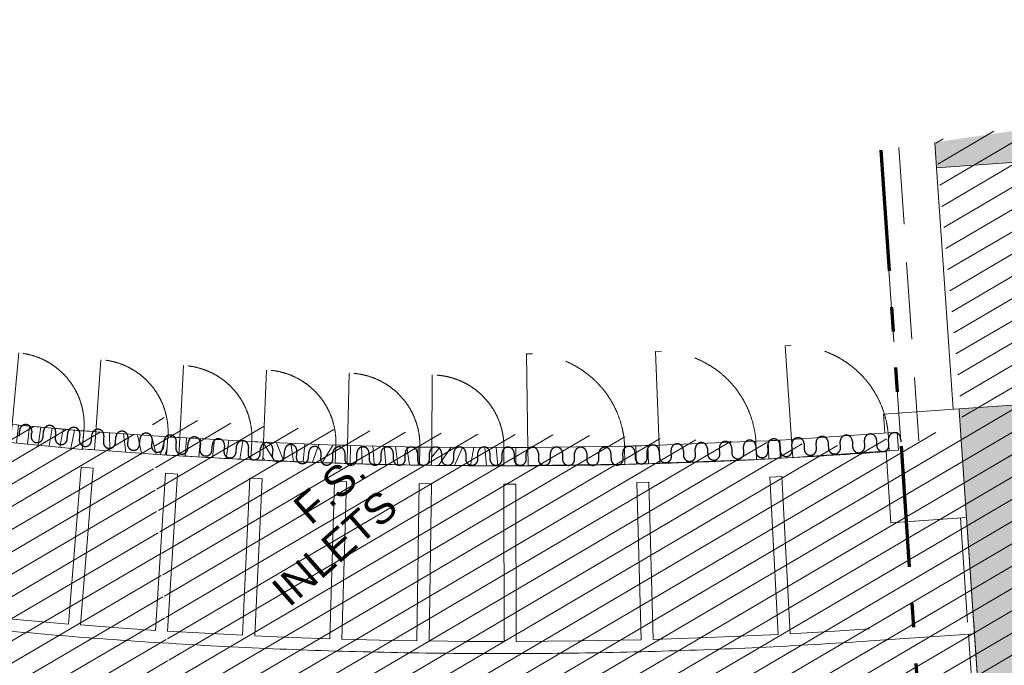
# Model space of a CAD drawing. Header units: millimetres. Extents: x 834119330 to 835277377, y 817781205 to 818243057.
# Tile 44 of 60: x 834367965 to 834376107, y 818037546 to 818042880. Entities that reach past the tile are written whole.
import ezdxf
from ezdxf.xclip import XClip

# ---------------------------------------------------------------- set-up
doc = ezdxf.new("R2010")
doc.units = ezdxf.units.MM
doc.header["$LTSCALE"] = 100
doc.header["$XCLIPFRAME"] = 0
for name, pattern in [('Double dash', [24.5, 10, -3, 2, -3, 2, -4.5]), ('Hidden', [9.525000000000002, 6.350000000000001, -3.175000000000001]), ('Long Dash', [13.5, 9, -4.5]), ('PHANTOM', [63.50000000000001, 31.75, -6.350000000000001, 6.350000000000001, -6.350000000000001, 6.350000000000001, -6.350000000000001])]:
    doc.linetypes.add(name, pattern=pattern)
doc.layers.get('0').update_dxf_attribs({"lineweight": 0})
doc.layers.get('Defpoints').update_dxf_attribs({"lineweight": 0})
for name, color, linetype, lineweight in [('A-DETL', 90, 'Continuous', 5), ('A-DOOR', 6, 'Continuous', 13), ('A-DOOR-HDLN', 31, 'Long Dash', 5), ('A-FLOR', 192, 'Continuous', 18), ('A-GLAZ-CURT', 52, 'Continuous', 5), ('A-WALL', 7, 'Continuous', 13), ('ATR01', 7, 'Continuous', 0), ('C-PROP-LINE', 91, 'Double dash', 70), ('DLN040__', 3, 'Continuous', 0), ('DLN210__', 7, 'Continuous', 0), ('DLN240__', 1, 'Continuous', 0), ('DLN914__', 5, 'PHANTOM', 0), ('I-WALL', 7, 'Continuous', 9), ('Rev_D', 20, 'Continuous', 0), ('S-COLS', 52, 'Continuous', 9), ('XREF', 1, 'Continuous', 0)]:
    doc.layers.add(name, color=color, linetype=linetype, lineweight=lineweight)
doc.styles.get("Standard").update_dxf_attribs({"font": 'swiss.ttf'})
doc.styles.add('StyleSwis721 Lt BT1', font='swissl.ttf')
doc.dimstyles.new('INTDIM', dxfattribs={"dimtxt": 200, "dimasz": 125, "dimexe": 100, "dimexo": 150, "dimgap": 80, "dimtad": 1, "dimdec": 0, "dimzin": 11, "dimdsep": 46, "dimtxsty": 'StyleSwis721 Lt BT1', "dimblk1": '_Open3011', "dimblk2": '_Open3011', "dimsah": 1, "dimcen": -125, "dimclrd": 256, "dimclre": 256, "dimclrt": 2, "dimaunit": 1, "dimadec": 5, "dimazin": 0, "dimtfac": 1, "dimtdec": 0, "dimtofl": 0, "dimtmove": 2, "dimatfit": 3, "dimldrblk": '_Open3011', "dimfxl": 1, "dimtolj": 1, "dimtzin": 0, "dimlwd": -1, "dimlwe": -1, "dimarcsym": 0})
pattern_1 = [(210.4004282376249, (863011267.4952736, 1206484926.747719), (80.33388344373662, -136.9234445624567), [])]
pattern_2 = [(270, (609.6, 0), (100, 6.123233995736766e-15), [])]

# ---------------------------------------------------------------- blocks, each defined once
blk = doc.blocks.new('A$C7BBB7913')
at = {"layer": 'DLN914__', "color": 3}
blk.add_arc((261.9040695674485, 50.42598713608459), 44.165, 222.6242555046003, 277.5709806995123, dxfattribs=at)
blk = doc.blocks.new('Part Plan')
at = {"layer": 'A-WALL', "linetype": 'Continuous'}
h = blk.add_hatch(dxfattribs=at)
h.set_pattern_fill('DGN_EARTH1', color=1, scale=59.99999999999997, angle=3.649803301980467, style=0, pattern_type=2)
h.set_pattern_definition([(44.99999930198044, (-23285.70976543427, 70990.81938838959), (6.5642475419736e-06, 538.8153672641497), [380.9999999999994, -380.9999999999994]), (44.99999930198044, (-23386.73760604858, 71091.84726452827), (6.5642475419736e-06, 538.8153672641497), [380.9999999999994, -380.9999999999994]), (44.99999930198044, (-23487.76550674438, 71192.87513720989), (6.5642475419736e-06, 538.8153672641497), [380.9999999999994, -380.9999999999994]), (134.9999993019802, (-23487.76551914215, 71260.22710120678), (-538.8153672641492, 6.5642475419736e-06), [380.9999999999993, -380.9999999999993]), (134.9999993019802, (-23386.73764371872, 71361.25494194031), (-538.8153672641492, 6.5642475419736e-06), [380.9999999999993, -380.9999999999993]), (134.9999993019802, (-23285.70971107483, 71462.28284704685), (-538.8153672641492, 6.5642475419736e-06), [380.9999999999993, -380.9999999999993])])
edge = h.paths.add_edge_path()
edge.add_line((54591.92213630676, -9043.730302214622), (48208.58610613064, -9043.730215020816))
edge.add_arc((97337.67955875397, -5267.625809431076), 49273.99707748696, 184.3951615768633, 225.0653212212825)
edge.add_line((62535.44703054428, -40149.30293416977), (54050.45523266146, -51266.71276383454))
edge.add_line((54050.45523262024, -51266.71276378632), (36682.08731784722, -51266.71249719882))
edge.add_line((36682.08731794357, -51266.71249723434), (36682.08727221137, -54266.71249755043))
edge.add_line((36682.08727216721, -54266.71249759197), (55534.72859285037, -54266.71278754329))
edge.add_line((55534.72859287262, -54266.71278750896), (68546.6143509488, -37217.96718007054))
edge.add_arc((98252.54949760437, -4961.629055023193), 43851.04254372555, 185.3414077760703, 227.3569969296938, ccw=False)
blk = doc.blocks.new('North Perimeter1 - North Perimeter-27607912-0291')
at = {"layer": 'A-WALL'}
for p, q in [((-6732.002521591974, 120969.6026571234), (-6754.089557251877, 120821.237589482)), ((-6754.089557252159, 120821.2375894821), (-6756.596200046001, 120821.6138031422)), ((-3187.981030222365, 120437.1656458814), (-3177.969984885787, 120586.8313046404)), ((-2187.086731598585, 120533.2098941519), (-2193.285094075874, 120383.337912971)), ((-2093.370507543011, 120379.2056741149), (-2087.172145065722, 120529.0776552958)), ((-1093.336110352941, 120500.6620684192), (-1097.626755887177, 120350.7133724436)), ((-1001.450500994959, 120349.1818603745), (-1001.450500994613, 120499.198360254)), ((-1001.450500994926, 120499.198360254), (-997.6396031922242, 120499.1419047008))]:
    blk.add_line(p, q, dxfattribs=at)
for radius, start, end in [(42911.93042555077, 260.6712255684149, 261.4658318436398), (42911.9304255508, 261.4658318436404, 261.5977283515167), (43061.93042555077, 261.4660643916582, 261.599118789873), (42911.93042555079, 262.3955789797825, 262.525854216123), (43061.9304255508, 261.5991187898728, 262.3941901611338), (42911.93042555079, 263.3237048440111, 263.4539800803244), (43061.93042555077, 262.3941901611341, 262.527244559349), (43061.93042555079, 262.5272445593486, 263.3223159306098), (42911.93042555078, 264.2518307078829, 264.3821059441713), (43061.93042555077, 263.3223159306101, 263.4553703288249), (43061.93042555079, 263.4553703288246, 264.2504417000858), (42911.93042555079, 265.1799565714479, 265.3102318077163), (42911.93042555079, 266.1080824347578, 266.2399801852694), (43061.93042555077, 264.2504417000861, 264.3834960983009), (43061.93042555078, 264.3834960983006, 265.1785674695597), (43061.93042555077, 265.1785674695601, 265.3116218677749), (42911.93042555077, 267.440670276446, 267.5649674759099), (42911.93042555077, 267.5649674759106, 267.6984869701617), (42911.93042555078, 269.026023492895, 269.1487242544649), (43061.93042555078, 265.3116218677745, 266.1066932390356), (43061.93042555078, 266.106693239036, 266.2397476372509), (43061.93042555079, 266.2397476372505, 267.565200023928), (43061.93042555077, 267.5652000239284, 267.6982544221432), (43061.93042555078, 267.6982544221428, 269.02370680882), (43061.93042555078, 269.0237068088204, 269.1516897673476), (43061.93042555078, 269.1516897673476, 270.3161661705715)]:
    blk.add_arc((-363.9071790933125, 163406.3925281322), radius, start, end, dxfattribs=at)
blk = doc.blocks.new('APF_03 _FS-DS_ - APF_03-31907060-0291')
at = {"layer": 'A-DOOR-HDLN', "linetype": 'Continuous'}
h = blk.add_hatch(dxfattribs=at)
h.set_pattern_fill('FP_9', color=256, style=0, pattern_type=2)
h.set_pattern_definition(pattern_2)
h.paths.add_polyline_path([(297.4999999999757, 1.559328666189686e-10), (297.4999999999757, 150.0000000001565), (-297.5000000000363, 150.0000000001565), (-297.5000000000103, 1.559328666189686e-10), (278.1067112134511, 1.559328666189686e-10)], flags=0)
at = {"layer": 'A-DOOR'}
for p, q in [((-297.4999999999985, 149.9999999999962), (297.4999999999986, 149.9999999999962)), ((-297.4999999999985, 0), (-297.4999999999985, 149.9999999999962)), ((297.4999999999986, 149.9999999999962), (297.4999999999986, 0)), ((297.4999999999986, 0), (-297.4999999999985, 0))]:
    blk.add_line(p, q, dxfattribs=at)
at = {"layer": 'A-DOOR-HDLN'}
blk.add_line((-297.4999999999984, 150.0010077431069), (-297.4999999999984, 744.199636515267), dxfattribs=at)
blk.add_arc((-296.6999999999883, 150.0001750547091), 594.2000000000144, 359.9999831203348, 90.0771400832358, dxfattribs=at)
blk = doc.blocks.new('APF_03 _FS-DS_ - APF_03-V56-0291')
at = {"layer": 'A-DOOR-HDLN', "linetype": 'Continuous'}
h = blk.add_hatch(dxfattribs=at)
h.set_pattern_fill('FP_9', color=256, style=0, pattern_type=2)
h.set_pattern_definition(pattern_2)
h.paths.add_polyline_path([(298.7744792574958, 1.386069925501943e-10), (298.7744792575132, 150.0000000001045), (-298.7744792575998, 150.0000000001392), (-298.7744792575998, 1.386069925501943e-10), (207.5204890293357, 1.386069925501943e-10)], flags=0)
at = {"layer": 'A-DOOR'}
for p, q in [((-298.7744792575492, 149.9999999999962), (298.7744792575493, 149.9999999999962)), ((-298.7744792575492, 0), (-298.7744792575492, 149.9999999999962)), ((298.7744792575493, 149.9999999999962), (298.7744792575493, 0)), ((298.7744792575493, 0), (-298.7744792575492, 0))]:
    blk.add_line(p, q, dxfattribs=at)
at = {"layer": 'A-DOOR-HDLN'}
blk.add_line((-298.7744792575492, 150.0043138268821), (-298.7744792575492, 746.7485973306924), dxfattribs=at)
blk.add_arc((-297.974479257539, 150.0001750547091), 596.7489585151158, 0.0004005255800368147, 90.07681058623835, dxfattribs=at)
blk = doc.blocks.new('APF_03 _FS-DS_ - APF_03-V59-0291')
at = {"layer": 'A-DOOR-HDLN', "linetype": 'Continuous'}
h = blk.add_hatch(dxfattribs=at)
h.set_pattern_fill('FP_9', color=256, style=0, pattern_type=2)
h.set_pattern_definition(pattern_2)
h.paths.add_polyline_path([(298.7744792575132, 1.039552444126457e-10), (298.7744792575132, 150.0000000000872), (-298.7744792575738, 150.0000000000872), (-298.7744792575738, 6.930349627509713e-11), (281.196765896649, 8.662937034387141e-11)], flags=0)
at = {"layer": 'A-DOOR'}
for p, q in [((-298.7744792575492, 149.9999999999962), (298.7744792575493, 149.9999999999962)), ((-298.7744792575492, 0), (-298.7744792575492, 149.9999999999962)), ((298.7744792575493, 149.9999999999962), (298.7744792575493, 0)), ((298.7744792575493, 0), (-298.7744792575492, 0))]:
    blk.add_line(p, q, dxfattribs=at)
at = {"layer": 'A-DOOR-HDLN'}
blk.add_line((-298.7744792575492, 149.999999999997), (-298.7744792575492, 746.7485973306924), dxfattribs=at)
blk.add_arc((-297.974479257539, 150.0001750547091), 596.7489585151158, 0.0004005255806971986, 90.07681058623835, dxfattribs=at)
blk = doc.blocks.new('ARC_North Perimeter Wall_Corrugated Panel - Type A-35478801-0291')
at = {"layer": 'A-GLAZ-CURT', "lineweight": 9}
for p, q in [((50.57565444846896, 149.9999999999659), (-50.57565444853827, 149.9999999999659)), ((-50.57565444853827, 149.9999999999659), (-50.57565444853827, 0)), ((-50.57565444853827, 0), (50.57565444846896, 0))]:
    blk.add_line(p, q, dxfattribs=at)
blk = doc.blocks.new('ARC_North Perimeter Wall_Corrugated Panel - Type A-35478800-0291')
at = {"layer": 'A-GLAZ-CURT', "lineweight": 9}
for p, q in [((47.49999999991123, 149.9999999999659), (-47.49999999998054, 150.0000000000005)), ((-47.49999999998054, 150.0000000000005), (-47.50000000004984, 0)), ((-47.50000000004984, 0), (47.49999999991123, -3.465174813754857e-11))]:
    blk.add_line(p, q, dxfattribs=at)
blk = doc.blocks.new('ARC_North Perimeter Wall_Corrugated Panel - Type A-35478797-0291')
at = {"layer": 'A-GLAZ-CURT', "lineweight": 9}
for p, q in [((49.14163394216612, 150.0000000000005), (-49.14163394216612, 150.0000000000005)), ((-49.14163394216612, 150.0000000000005), (-49.14163394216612, 0)), ((-49.14163394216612, 0), (49.14163394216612, 0))]:
    blk.add_line(p, q, dxfattribs=at)
blk = doc.blocks.new('APF_04 _DV_ - APF_04-35478798-0291')
at = {"layer": 'A-DOOR'}
for p, q in [((-399.9999999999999, 149.9999999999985), (-350.0000000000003, 149.9999999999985)), ((-399.9999999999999, -1.353583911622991e-13), (-350, -1.353583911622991e-13))]:
    blk.add_line(p, q, dxfattribs=at)
at = {"layer": 'A-DOOR', "lineweight": 9}
for p, q in [((400.0000000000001, 150), (-400.0000000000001, 150)), ((-400.0000000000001, 150), (-400.0000000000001, 0)), ((400.0000000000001, 0), (400.0000000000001, 150)), ((-400.0000000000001, 0), (400.0000000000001, 0))]:
    blk.add_line(p, q, dxfattribs=at)
at = {"layer": 'A-DOOR-HDLN'}
for p, q in [((-399.9999999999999, 923.5610027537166), (-350.0000000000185, 923.5610027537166)), ((-399.9999999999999, 149.9999999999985), (-399.9999999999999, 923.5610027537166))]:
    blk.add_line(p, q, dxfattribs=at)
blk.add_arc((-399.0379196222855, 125.6578638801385), 799.4086167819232, 1.744936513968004, 86.48311156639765, dxfattribs=at)
blk = doc.blocks.new('ARC_North Perimeter Wall_Corrugated Panel - Type A-V60-0291')
at = {"layer": 'A-GLAZ-CURT', "lineweight": 9}
for p, q in [((50.57565444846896, 149.9999999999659), (-50.57565444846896, 149.9999999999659)), ((50.57565444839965, -3.465174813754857e-11), (50.57565444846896, 149.9999999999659)), ((-50.57565444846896, -3.465174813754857e-11), (50.57565444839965, -3.465174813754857e-11))]:
    blk.add_line(p, q, dxfattribs=at)
blk = doc.blocks.new('ARC_North Perimeter Wall_Corrugated Panel - Type A-35478799-0291')
at = {"layer": 'A-GLAZ-CURT', "lineweight": 9}
for p, q in [((37.50000000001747, 150.0000000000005), (-37.50000000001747, 150.0000000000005)), ((37.50000000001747, 0), (37.50000000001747, 150.0000000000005)), ((-37.50000000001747, 0), (37.50000000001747, 0))]:
    blk.add_line(p, q, dxfattribs=at)
blk = doc.blocks.new('Family - ___-26817389-0291')
at = {"layer": 'C-PROP-LINE'}
blk.add_arc((-2752.278732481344, 158797.3720542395), 44164.84239903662, 218.6257231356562, 273.572834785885, dxfattribs=at)
blk = doc.blocks.new('Family - ___-36030442-0291')
at = {"layer": 'C-PROP-LINE'}
blk.add_arc((-2752.278732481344, 158797.3720542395), 44164.84239903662, 218.6257231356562, 273.572834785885, dxfattribs=at)
blk = doc.blocks.new('GFDFJ')
at = {"linetype": 'ByBlock'}
h = blk.add_hatch(color=8, dxfattribs=at)
h.dxf.hatch_style = 1
edge = h.paths.add_edge_path()
edge.add_arc((-2752.278733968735, 159182.588113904), 42837.53403247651, 220.0800637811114, 274.2535012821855)
edge.add_line((424.9567874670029, 116463.0434486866), (424.9567874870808, 115861.4092606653))
edge.add_arc((-2752.278734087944, 159182.5881135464), 43437.53403213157, 220.0800637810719, 274.1946419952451, ccw=False)
edge.add_arc((20699921.32003605, -24510400.76722527), 32205390.48523239, 130.0795300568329, 130.0805975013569, ccw=False)
edge = h.paths.add_edge_path(flags=17)
edge.add_arc((-36052.98767101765, 131517.0103867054), 49.99999992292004, 292.2539666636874, 322.6082685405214)
edge.add_line((-36013.26255774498, 131486.6473269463), (-35876.02684226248, 131591.6901045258))
edge.add_arc((-35893.99978780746, 131638.3481504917), 49.99999993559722, 291.0669695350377, 323.7952655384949)
edge.add_line((-35853.65421247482, 131608.8145332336), (-35726.17399545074, 131706.3902703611))
edge.add_arc((-35758.76788008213, 131408.166128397), 300.0000001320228, 40.0800637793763, 83.76271445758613, ccw=False)
edge.add_line((-35529.22423624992, 131601.323358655), (-35988.3133231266, 131215.0110361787))
edge.add_arc((-35758.76788008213, 131408.1661286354), 300.0000000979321, 171.0995205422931, 220.0795300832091, ccw=False)
edge.add_line((-36055.15545141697, 131454.5817244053), (-36034.05203635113, 131470.7346720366))
edge = h.paths.add_edge_path(flags=17)
edge.add_arc((-36052.98767101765, 131517.0103867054), 49.99999992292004, 292.2539666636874, 322.6082685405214)
edge.add_line((-36013.26255774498, 131486.6473269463), (-35876.02684226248, 131591.6901045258))
edge.add_arc((-35893.99978780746, 131638.3481504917), 49.99999993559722, 291.0669695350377, 323.7952655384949)
edge.add_line((-35853.65421247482, 131608.8145332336), (-35726.17399545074, 131706.3902703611))
edge.add_arc((-35758.76788008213, 131408.166128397), 300.0000001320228, 40.0800637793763, 83.76271445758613, ccw=False)
edge.add_line((-35529.22423624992, 131601.323358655), (-35988.3133231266, 131215.0110361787))
edge.add_arc((-35758.76788008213, 131408.1661286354), 300.0000000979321, 171.0995205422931, 220.0795300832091, ccw=False)
edge.add_line((-36055.15545141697, 131454.5817244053), (-36034.05203635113, 131470.7346720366))
edge = h.paths.add_edge_path(flags=0)
edge.add_line((-35988.31332337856, 131215.0110361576), (-35529.22423650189, 131601.3233586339))
edge.add_arc((-35758.76788008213, 131408.166128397), 300.0000001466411, 40.08006377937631, 83.76271445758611)
edge.add_line((-35726.17399549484, 131706.3902699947), (-35853.65421251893, 131608.8145328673))
edge.add_arc((-35893.99978780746, 131638.3481504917), 49.99999997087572, 291.0669695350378, 323.7952655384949, ccw=False)
edge.add_line((-35876.02684223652, 131591.6901048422), (-36013.26255771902, 131486.6473272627))
edge.add_arc((-36052.98767101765, 131517.0103867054), 49.99999994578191, 292.25396666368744, 322.60826854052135, ccw=False)
edge.add_line((-36034.05203640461, 131470.7346720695), (-36055.15545135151, 131454.5817244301))
edge.add_arc((-35758.76788008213, 131408.166128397), 299.999999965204, 171.0995204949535, 220.0795300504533)
h = blk.add_hatch(color=8, dxfattribs=at)
h.dxf.hatch_style = 1
h.paths.add_polyline_path([(1099.956788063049, 120656.1729347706), (1099.956798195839, 55262.95471549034), (499.9527637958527, 55246.15091133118), (499.952752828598, 120639.3691302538), (499.956787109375, 120656.1729339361)])
at = {"layer": 'S-COLS', "lineweight": 5}
blk.add_hatch(color=250, dxfattribs=at).paths.add_polyline_path([(1149.952752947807, 122656.1730498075), (1149.952752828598, 123356.1730498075), (449.9527530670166, 123356.1730498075), (449.9527522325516, 122656.173050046)], flags=0)
at = {"linetype": 'ByBlock', "elevation": -1.349693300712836e-09}
blk.add_lwpolyline([(1099.956788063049, 120656.1729347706), (1099.956798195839, 55262.95471549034), (499.9527637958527, 55246.15091133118), (499.952752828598, 120639.3691302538), (499.956787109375, 120656.1729339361), (1099.956787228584, 120656.1729333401)], dxfattribs=at)
at = {"layer": 'A-DETL', "linetype": 'Hidden'}
for p, q in [((-0.04773449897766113, 124831.1093070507), (-0.04773569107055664, 120413.8747318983)), ((149.9522650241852, 124681.1093064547), (149.9522657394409, 120413.8747317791))]:
    blk.add_line(p, q, dxfattribs=at)
at = {"layer": 'A-DETL', "lineweight": 25}
for p, q in [((-7270.086846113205, 120963.1366518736), (-7261.359680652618, 121012.3691262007)), ((-7167.258312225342, 120980.298558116), (-7170.925049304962, 120955.5689194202)), ((-7162.894730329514, 120994.9147957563), (-7167.258313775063, 120970.2985590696)), ((-7072.006493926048, 120940.901976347), (-7064.673021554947, 120990.3612550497)), ((-6969.42120039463, 120950.9646730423), (-6973.087936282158, 120926.2350330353)), ((-6965.754464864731, 120975.6943114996), (-6969.42120039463, 120950.9646730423)), ((-6874.169380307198, 120911.5680909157), (-6866.835908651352, 120961.0273691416)), ((-6771.584088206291, 120921.6307866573), (-6775.250823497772, 120896.9011464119)), ((-6767.917352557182, 120946.3604248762), (-6771.584088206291, 120921.6307866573)), ((-6676.332267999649, 120882.2342046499), (-6668.998796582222, 120931.6934826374)), ((-6570.080240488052, 120917.0265387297), (-6573.746975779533, 120892.2969005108)), ((-6478.495154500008, 120852.9003183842), (-6471.161683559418, 120902.3595961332)), ((-6573.746975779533, 120892.2969005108), (-6577.413711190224, 120867.567260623)), ((-6375.909862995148, 120862.9630140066), (-6379.576598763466, 120838.2333748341)), ((-6372.243127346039, 120887.6926528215), (-6375.909862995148, 120862.9630140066)), ((-6280.658042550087, 120823.56643188), (-6273.324571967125, 120873.0257095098)), ((-6178.07275056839, 120833.6291276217), (-6181.739486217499, 120808.8994883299)), ((-6174.406015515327, 120858.3587665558), (-6178.07275056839, 120833.6291276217)), ((-6082.820929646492, 120794.2325452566), (-6075.487458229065, 120843.6918233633)), ((-5976.568901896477, 120829.0248801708), (-5980.235638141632, 120804.2952411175)), ((-5980.235638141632, 120804.2952411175), (-5983.902373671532, 120779.5656020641)), ((-5884.983817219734, 120764.8986588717), (-5877.65034532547, 120814.3579372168)), ((-5782.398525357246, 120774.9613549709), (-5786.0652602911, 120750.2317157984)), ((-5778.731788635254, 120799.6909937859), (-5782.398525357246, 120774.9613549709)), ((-5687.146704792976, 120735.5647726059), (-5679.813232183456, 120785.0240507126)), ((-5584.561412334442, 120745.6274684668), (-5588.228148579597, 120720.8978302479)), ((-5580.894676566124, 120770.3571084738), (-5584.561412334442, 120745.6274684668)), ((-5489.309592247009, 120706.2308862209), (-5481.976120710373, 120755.6901643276)), ((-5383.057564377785, 120741.0232220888), (-5386.724298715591, 120716.2935817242)), ((-5386.724298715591, 120716.2935817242), (-5390.391036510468, 120691.5639441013)), ((-5291.472480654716, 120676.8970000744), (-5284.139008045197, 120726.3562781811)), ((-5188.887186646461, 120686.9596959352), (-5192.553923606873, 120662.2300577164)), ((-5185.220452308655, 120711.6893359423), (-5188.887186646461, 120686.9596959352)), ((-5185.220452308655, 120711.6893359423), (-5188.887186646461, 120686.9596959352)), ((-5093.635366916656, 120647.5631142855), (-5086.301895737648, 120697.0223921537)), ((-4991.050074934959, 120657.6258101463), (-4994.716811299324, 120632.8961714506)), ((-4987.383339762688, 120682.3554495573), (-4991.050074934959, 120657.6258101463)), ((-4895.798254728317, 120618.2292279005), (-4888.464783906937, 120667.6885060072)), ((-4793.212962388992, 120628.2919237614), (-4794.952034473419, 120603.352484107)), ((-4789.54622733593, 120653.0215634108), (-4793.212962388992, 120628.2919237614)), ((-4695.194275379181, 120596.3962026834), (-4691.716134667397, 120646.2750806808)), ((-4593.697449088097, 120614.37935853), (-4595.436517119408, 120589.4399186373)), ((-4591.958377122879, 120639.3187980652), (-4593.697449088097, 120614.37935853)), ((-4495.67876124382, 120582.4836366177), (-4492.200619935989, 120632.3625159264)), ((-4394.181932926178, 120600.4667932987), (-4395.921003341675, 120575.5273543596)), ((-4392.442862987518, 120625.4062328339), (-4394.181932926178, 120600.4667932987)), ((-4296.163246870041, 120568.5710718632), (-4292.685104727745, 120618.4499503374)), ((-4194.666417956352, 120586.5542280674), (-4196.405489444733, 120561.6147894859)), ((-4192.927347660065, 120611.4936671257), (-4194.666417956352, 120586.5542280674)), ((-4096.647730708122, 120554.6585057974), (-4093.169590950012, 120604.5373849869)), ((-3993.411832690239, 120597.5811028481), (-3995.15090405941, 120572.6416636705)), ((-3897.132217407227, 120540.7459414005), (-3893.654076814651, 120590.6248203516)), ((-3793.89631831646, 120583.6685376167), (-3795.635389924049, 120558.7290986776)), ((-3697.616703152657, 120526.8333764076), (-3694.138561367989, 120576.7122541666)), ((-3995.15090405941, 120572.6416636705), (-3996.889975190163, 120547.702224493)), ((-3795.635389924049, 120558.7290986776), (-3797.37445962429, 120533.7896587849)), ((-3596.119875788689, 120544.8165328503), (-3597.858945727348, 120519.8770936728)), ((-3594.380804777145, 120569.7559728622), (-3596.119875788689, 120544.8165328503)), ((-3498.101188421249, 120512.9208115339), (-3494.623046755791, 120562.7996902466)), ((-3396.604360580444, 120530.903968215), (-3398.343431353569, 120505.964528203)), ((-3394.865289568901, 120555.8434064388), (-3396.604360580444, 120530.903968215)), ((-3298.585673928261, 120499.008246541), (-3295.107532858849, 120548.8871247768)), ((-3197.088846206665, 120516.9914022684), (-3198.827917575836, 120492.0519638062)), ((-3195.349775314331, 120541.9308422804), (-3197.088846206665, 120516.9914022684)), ((-3099.070159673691, 120485.0956807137), (-3095.592018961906, 120534.9745599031)), ((-2997.573331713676, 120503.0788375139), (-2999.312401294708, 120478.139398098)), ((-2995.834261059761, 120528.0182765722), (-2997.573331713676, 120503.0788375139)), ((-2899.554645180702, 120471.1831159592), (-2896.076503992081, 120521.0619951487)), ((-2796.318746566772, 120514.1057116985), (-2798.057817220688, 120489.1662732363)), ((-2796.318746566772, 120514.1057116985), (-2798.057817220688, 120489.1662732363)), ((-2700.039130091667, 120457.2705504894), (-2696.560989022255, 120507.1494293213)), ((-2596.803232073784, 120500.1931468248), (-2598.542302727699, 120475.2537077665)), ((-2500.523615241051, 120443.3579851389), (-2497.045473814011, 120493.23686409)), ((-2798.057817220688, 120489.1662732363), (-2799.796887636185, 120464.2268337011)), ((-2598.542302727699, 120475.2537077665), (-2600.281373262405, 120450.3142689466)), ((-2399.026788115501, 120461.341143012), (-2399.458245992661, 120436.3448659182)), ((-2397.287716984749, 120486.280582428), (-2399.026788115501, 120461.341143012)), ((-2299.473139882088, 120434.6190340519), (-2298.610225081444, 120484.6115869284)), ((-2199.056575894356, 120457.8894789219), (-2199.488033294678, 120432.8932027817)), ((-2198.62511742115, 120482.8857554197), (-2199.056575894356, 120457.8894789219)), ((-2099.502926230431, 120431.1673711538), (-2098.640009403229, 120481.1599235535)), ((-1999.086361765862, 120454.4378157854), (-1999.517820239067, 120429.4415398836)), ((-1998.65490424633, 120479.4340925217), (-1999.086361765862, 120454.4378157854)), ((-1899.532714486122, 120427.7157082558), (-1898.669798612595, 120477.7082612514)), ((-1799.116148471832, 120450.9861525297), (-1799.547607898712, 120425.9898768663)), ((-1798.684692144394, 120475.9824291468), (-1799.116148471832, 120450.9861525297)), ((-1699.562500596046, 120424.2640453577), (-1698.699585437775, 120474.2565975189)), ((-1599.145936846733, 120447.5344890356), (-1599.577394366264, 120422.5382127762)), ((-1598.714478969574, 120472.5307663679), (-1599.145936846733, 120447.5344890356)), ((-1499.592288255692, 120420.8123812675), (-1498.729372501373, 120470.8049345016)), ((-1399.17572414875, 120444.0828261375), (-1399.6071819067, 120419.0865495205)), ((-1398.744266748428, 120469.0791032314), (-1399.17572414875, 120444.0828261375)), ((-1299.622075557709, 120417.3607181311), (-1298.759159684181, 120467.3532716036)), ((-1199.205511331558, 120440.6311627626), (-1199.636968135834, 120415.6348866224)), ((-1198.774053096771, 120465.6274402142), (-1199.205511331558, 120440.6311627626)), ((-1099.651863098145, 120413.9090547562), (-1098.788946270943, 120463.9016088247)), ((-999.2352967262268, 120437.1794992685), (-999.6667566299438, 120412.1832234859)), ((-998.8038407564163, 120462.1757769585), (-999.2352967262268, 120437.1794992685)), ((-899.6816499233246, 120410.4573911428), (-898.8187342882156, 120460.4499456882)), ((-799.2650854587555, 120433.7278367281), (-799.6965434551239, 120408.7315596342)), ((-798.8336271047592, 120458.724113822), (-799.2650854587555, 120433.7278367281)), ((-699.7114363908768, 120407.0057288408), (-698.8485208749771, 120456.9982814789)), ((-599.2948725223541, 120430.27617383), (-599.7263300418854, 120405.2798962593)), ((-598.8634147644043, 120455.2724500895), (-599.2948725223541, 120430.27617383)), ((-499.7412241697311, 120403.5540649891), (-498.8783088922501, 120453.5466184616)), ((-399.3246599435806, 120426.8245110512), (-399.7561174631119, 120401.8282338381)), ((-398.8932019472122, 120451.820786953), (-399.3246599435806, 120426.8245110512)), ((-398.8932019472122, 120451.820786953), (-399.3246599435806, 120426.8245110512)), ((-299.7710114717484, 120400.102402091), (-298.9080946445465, 120450.0949552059)), ((-199.3544470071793, 120423.3728476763), (-199.7859046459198, 120398.3765707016)), ((-198.922989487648, 120448.3691238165), (-199.3544470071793, 120423.3728476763)), ((-99.80079913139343, 120396.6507390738), (-98.93788290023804, 120446.6432920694)), ((1.047223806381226, 120444.9174599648), (0.6157656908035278, 120419.9211835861))]:
    blk.add_line(p, q, dxfattribs=at)
for centre, radius, start, end in [((-7212.127205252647, 121003.6419619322), 50.00000000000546, 349.947920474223, 169.9479204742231), ((-7015.213743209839, 120983.0277833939), 50.0000000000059, 351.5660383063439, 171.5660383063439), ((-6817.376630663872, 120953.6938970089), 50.00000000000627, 351.5660383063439, 171.5660383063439), ((-7121.465771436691, 120948.235448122), 50.00000000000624, 171.5660383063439, 351.5660383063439), ((-6923.628659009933, 120918.9015618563), 50.00000000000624, 171.5660383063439, 351.5660383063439), ((-6619.539518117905, 120924.3600107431), 50.00000000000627, 351.5660383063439, 171.5660383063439), ((-6421.702405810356, 120895.0261241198), 50.00000000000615, 351.5660383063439, 171.5660383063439), ((-6223.865293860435, 120865.6922376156), 50.00000000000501, 351.5660383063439, 171.5660383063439), ((-6725.791545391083, 120889.5676754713), 50.0000000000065, 171.5660383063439, 351.5660383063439), ((-6527.954432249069, 120860.2337893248), 50.00000000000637, 171.5660383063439, 351.5660383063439), ((-6330.117320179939, 120830.8999035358), 50.00000000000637, 171.5660383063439, 351.5660383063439), ((-6026.028180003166, 120836.358351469), 50.00000000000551, 351.5660383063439, 171.5660383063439), ((-5828.191067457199, 120807.0244660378), 50.00000000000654, 351.5660383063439, 171.5660383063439), ((-5630.353954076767, 120777.6905795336), 50.00000000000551, 351.5660383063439, 171.5660383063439), ((-6132.280206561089, 120801.5660161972), 50.0000000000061, 171.5660383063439, 351.5660383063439), ((-5934.443095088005, 120772.2321308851), 50.00000000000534, 171.5660383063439, 351.5660383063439), ((-5736.605983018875, 120742.8982446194), 50.0000000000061, 171.5660383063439, 351.5660383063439), ((-5432.516842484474, 120748.3566930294), 50.00000000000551, 351.5660383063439, 171.5660383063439), ((-5234.679730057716, 120719.0228065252), 50.00000000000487, 351.5660383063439, 171.5660383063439), ((-5036.842617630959, 120689.6889214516), 50.00000000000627, 351.5660383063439, 171.5660383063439), ((-5538.768870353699, 120713.5643582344), 50.00000000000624, 171.5660383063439, 351.5660383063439), ((-5340.931758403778, 120684.2304723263), 50.0000000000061, 171.5660383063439, 351.5660383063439), ((-5143.094645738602, 120654.8965860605), 50.00000000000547, 171.5660383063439, 351.5660383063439), ((-4839.00550532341, 120660.3550351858), 50.00000000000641, 351.5660383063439, 171.5660383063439), ((-4641.837255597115, 120642.7969397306), 50.00000000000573, 356.0111240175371, 176.0111240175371), ((-4442.321741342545, 120628.8843740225), 50.00000000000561, 356.0111240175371, 176.0111240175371), ((-4242.806226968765, 120614.9718090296), 50.00000000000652, 356.0111240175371, 176.0111240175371), ((-4945.257532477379, 120625.5626993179), 50.00000000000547, 171.5660383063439, 351.5660383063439), ((-4745.073153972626, 120599.8743437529), 50.00000000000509, 176.0111240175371, 356.0111240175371), ((-4545.5576390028, 120585.9617778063), 50.00000000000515, 176.0111240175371, 356.0111240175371), ((-4346.042125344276, 120572.0492134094), 50.00000000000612, 176.0111240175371, 356.0111240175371), ((-4043.290712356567, 120601.0592433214), 50.0000000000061, 356.0111240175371, 176.0111240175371), ((-3843.775197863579, 120587.1466790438), 50.00000000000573, 356.0111240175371, 176.0111240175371), ((-3644.259683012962, 120573.2341136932), 50.00000000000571, 356.0111240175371, 176.0111240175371), ((-3444.744168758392, 120559.3215489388), 50.00000000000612, 356.0111240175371, 176.0111240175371), ((-3245.22865486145, 120545.4089840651), 50.00000000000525, 356.0111240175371, 176.0111240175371), ((-3045.713140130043, 120531.4964181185), 50.00000000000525, 356.0111240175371, 176.0111240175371), ((-4146.526610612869, 120558.1366478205), 50.00000000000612, 176.0111240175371, 356.0111240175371), ((-3947.011096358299, 120544.2240828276), 50.00000000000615, 176.0111240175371, 356.0111240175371), ((-3747.495581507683, 120530.311517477), 50.00000000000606, 176.0111240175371, 356.0111240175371), ((-3547.980067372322, 120516.3989522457), 50.00000000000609, 176.0111240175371, 356.0111240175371), ((-3348.464552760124, 120502.486387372), 50.00000000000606, 176.0111240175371, 356.0111240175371), ((-3148.94903755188, 120488.5738230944), 50.00000000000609, 176.0111240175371, 356.0111240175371), ((-2846.197624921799, 120517.5838530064), 50.00000000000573, 356.0111240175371, 176.0111240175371), ((-2646.682110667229, 120503.6712876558), 50.0000000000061, 356.0111240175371, 176.0111240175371), ((-2447.166596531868, 120489.7587226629), 50.00000000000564, 356.0111240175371, 176.0111240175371), ((-2248.617670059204, 120483.7486716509), 50.00000000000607, 359.0111171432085, 179.0111171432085), ((-2048.647457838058, 120480.2970081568), 50.00000000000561, 359.0111171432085, 179.0111171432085), ((-1848.677244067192, 120476.8453453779), 50.00000000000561, 359.0111171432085, 179.0111171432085), ((-1648.707032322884, 120473.3936817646), 50.00000000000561, 359.0111171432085, 179.0111171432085), ((-1448.736819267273, 120469.9420188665), 50.00000000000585, 359.0111171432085, 179.0111171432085), ((-1248.766606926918, 120466.4903559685), 50.00000000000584, 359.0111171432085, 179.0111171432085), ((-1048.79639339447, 120463.0386925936), 50.00000000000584, 359.0111171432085, 179.0111171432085), ((-848.8261802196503, 120459.5870290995), 50.00000000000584, 359.0111171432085, 179.0111171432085), ((-648.8559679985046, 120456.1353658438), 50.00000000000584, 359.0111171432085, 179.0111171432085), ((-448.8857542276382, 120452.6837025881), 50.00000000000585, 359.0111171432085, 179.0111171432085), ((-248.9155423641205, 120449.2320395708), 50.00000000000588, 359.0111171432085, 179.0111171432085), ((-48.94532942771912, 120445.7803765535), 50.00000000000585, 359.0111171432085, 179.0111171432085), ((-2949.433523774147, 120474.6612577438), 50.00000000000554, 176.0111240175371, 356.0111240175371), ((-2749.918009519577, 120460.7486917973), 50.00000000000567, 176.0111240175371, 356.0111240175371), ((-2550.402495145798, 120446.8361268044), 50.00000000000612, 176.0111240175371, 356.0111240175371), ((-2349.465692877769, 120435.4819501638), 50.00000000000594, 179.0111171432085, 359.0111171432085), ((-2149.495480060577, 120432.0302872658), 50.00000000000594, 179.0111171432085, 359.0111171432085), ((-1949.525267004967, 120428.5786241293), 50.00000000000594, 179.0111171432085, 359.0111171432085), ((-1749.555054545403, 120425.1269609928), 50.00000000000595, 179.0111171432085, 359.0111171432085), ((-1549.584841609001, 120421.6752967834), 50.00000000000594, 179.0111171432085, 359.0111171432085), ((-1349.614627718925, 120418.2236337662), 50.00000000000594, 179.0111171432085, 359.0111171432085), ((-1149.644415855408, 120414.7719708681), 50.00000000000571, 179.0111171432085, 359.0111171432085), ((-949.6742030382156, 120411.3203072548), 50.00000000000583, 179.0111171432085, 359.0111171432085), ((-749.7039902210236, 120407.8686437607), 50.00000000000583, 179.0111171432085, 359.0111171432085), ((-549.7337763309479, 120404.4169806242), 50.00000000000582, 179.0111171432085, 359.0111171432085), ((-349.763563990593, 120400.9653172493), 50.00000000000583, 179.0111171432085, 359.0111171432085), ((-149.7933517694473, 120397.5136547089), 50.00000000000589, 179.0111171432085, 359.0111171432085)]:
    blk.add_arc(centre, radius, start, end, dxfattribs=at)
at = {"layer": 'A-FLOR'}
for p, q in [((449.9527534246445, 120656.1729345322), (449.9527522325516, 122656.173050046)), ((449.9527530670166, 119756.1729345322), (449.9527525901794, 118892.9773967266)), ((449.9527529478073, 118792.977396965), (449.9527531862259, 117906.1730487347))]:
    blk.add_line(p, q, dxfattribs=at)
at = {"layer": 'A-WALL', "color": 7}
for p, q in [((499.9567872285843, 120656.1729340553, 1.642175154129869e-05), (-126.2885715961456, 120656.1729339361, 1.64217515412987e-05)), ((-126.2885715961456, 120656.1729339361, 1.64217515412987e-05), (-126.2885715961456, 120499.1255986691, 1.642175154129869e-05)), ((1099.95678794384, 120656.1729346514, 1.642175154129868e-05), (499.9567872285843, 120656.1729340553, 1.642175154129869e-05)), ((499.9527529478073, 97338.9800838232, 1.64217515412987e-05), (499.9527529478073, 120639.3691301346, 1.642175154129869e-05)), ((-126.2885712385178, 120349.1255995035, 1.642175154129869e-05), (-126.2885715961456, 119756.1729341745, 1.642175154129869e-05)), ((-126.2885715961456, 119756.1729341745, 1.642175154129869e-05), (499.9567872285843, 119756.1729340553, 1.64217515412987e-05))]:
    blk.add_line(p, q, dxfattribs=at)
at = {"layer": 'C-PROP-LINE'}
blk.add_line((-0.04806160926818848, 125685.1963713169, 1.642174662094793e-05), (-0.03531432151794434, 92348.03256607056, 1.642174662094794e-05), dxfattribs=at)
at = {"layer": 'I-WALL'}
for p, q in [((-6776.399471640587, 120671.3753894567), (-6967.816183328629, 119385.5734474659)), ((-6677.490318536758, 120656.6508333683), (-6868.907029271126, 119370.8488912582)), ((-6677.489493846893, 120656.650709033), (-6776.399471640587, 120671.3753894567)), ((-6083.330282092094, 120573.111697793), (-6253.89427614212, 119284.3778566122)), ((-5984.198290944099, 120559.9915750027), (-6154.76228415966, 119271.2577339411)), ((-5984.194766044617, 120559.9911066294), (-6083.330282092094, 120573.111697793)), ((-5388.760331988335, 120486.0873323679), (-5538.426854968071, 119194.7597519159)), ((-5289.428891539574, 120474.5746922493), (-5439.095415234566, 119183.2471122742)), ((-5289.42529463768, 120474.5742735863), (-5388.760331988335, 120486.0873323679)), ((-4692.871874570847, 120410.3251270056), (-4821.601654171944, 119116.742647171)), ((-4593.364711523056, 120400.4227567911), (-4722.094490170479, 119106.8402761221)), ((-4593.36338019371, 120400.4226225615), (-4692.871874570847, 120410.3251270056)), ((-3995.847509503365, 120345.8449624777), (-4103.606768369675, 119050.347014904)), ((-3895.209079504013, 120337.4692982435), (-4002.968337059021, 119041.9713506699)), ((-3896.191668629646, 120337.5556098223), (-3995.847509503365, 120345.8449624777)), ((-3297.870136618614, 120292.6637554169), (-3384.630595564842, 118995.5902765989)), ((-3198.09309732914, 120285.9897300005), (-3297.870136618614, 120292.6637554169)), ((-3198.092450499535, 120285.989749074), (-3284.852909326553, 118988.9162698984)), ((-2199.546005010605, 120231.9535927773), (-2253.26394867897, 118933.0920253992)), ((-2099.631418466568, 120227.8213540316), (-2199.546005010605, 120231.9535927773)), ((-2099.629582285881, 120227.8213504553), (-2153.347526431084, 118928.9597834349)), ((-1100.032452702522, 120199.2187386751), (-1120.673076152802, 118899.4106942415)), ((-1000.045059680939, 120197.63096416), (-1100.032452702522, 120199.2187386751)), ((-1000.045059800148, 120197.63096416), (-1020.685681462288, 118897.8229185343)), ((499.9567877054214, 118792.9773980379), (499.9567878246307, 118892.977396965)), ((-363.9071806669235, 118792.9773975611), (499.9567877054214, 118792.9773980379))]:
    blk.add_line(p, q, dxfattribs=at)
at = {"layer": 'I-WALL', "flags": 128}
for points in [[(-6967.813576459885, 119385.5730599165), (-7274.752862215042, 119432.714735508), (-7581.347378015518, 119481.9951678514)], [(-6253.891766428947, 119284.3775244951), (-6561.5544308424, 119326.5411764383), (-6868.907029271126, 119370.8488912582)], [(-5538.42444729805, 119194.7594724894), (-5846.729750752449, 119231.9340335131), (-6154.759775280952, 119271.2574017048)], [(-4821.599326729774, 119116.7424150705), (-5130.466375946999, 119148.9181300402), (-5439.093008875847, 119183.2468326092)], [(-4103.605712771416, 119050.3469266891), (-4412.952865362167, 119077.5153073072), (-4722.09449005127, 119106.8402761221)], [(-3384.63197696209, 118995.5904295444), (-3694.377441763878, 119017.7442675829), (-4003.953688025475, 119042.0578941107)], [(-2253.264307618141, 118933.0921145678), (-2769.224496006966, 118958.0115089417), (-3284.852909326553, 118988.9162698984)], [(-1120.672116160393, 118899.4106788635), (-1637.100921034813, 118911.1893671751), (-2153.347526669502, 118928.9597833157)], [(-363.9071805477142, 118892.9773968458), (-692.3117349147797, 118894.188841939), (-1020.689108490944, 118897.8229743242)]]:
    blk.add_lwpolyline(points, dxfattribs=at)
at = {"layer": 'I-WALL'}
blk.add_arc((-363.9071806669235, 163406.3925290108), 44613.41513174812, 251.1200628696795, 270, dxfattribs=at)
at = {"layer": 'S-COLS', "color": 7}
for p, q in [((449.9527530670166, 123356.1730498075, 1.642175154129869e-05), (449.9527522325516, 122656.173050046, 1.642175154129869e-05)), ((449.9527522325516, 122656.173050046, 1.642175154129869e-05), (1149.952752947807, 122656.1730498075, 1.642175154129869e-05))]:
    blk.add_line(p, q, dxfattribs=at)
at = {"layer": 'A-DOOR'}
for name, p, rotation in [('APF_03 _FS-DS_ - APF_03-31907060-0291', (-7050.827881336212, 120865.7831090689), 350.6709930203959), ('APF_03 _FS-DS_ - APF_03-V56-0291', (-6359.315183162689, 120764.91426301), 351.9966544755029), ('APF_03 _FS-DS_ - APF_03-V59-0291', (-5667.815868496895, 120673.3942905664), 352.924780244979), ('APF_03 _FS-DS_ - APF_03-V56-0291', (-4974.924823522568, 120593.08732903), 353.8529060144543), ('APF_04 _DV_ - APF_04-35478798-0291', (-2687.561902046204, 120410.0855855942), 356.9024738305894), ('APF_03 _FS-DS_ - APF_03-V56-0291', (-4280.823863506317, 120524.0144528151), 354.7810317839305), ('APF_03 _FS-DS_ - APF_03-V56-0291', (-3585.695115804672, 120466.1937835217), 355.7091575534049), ('APF_04 _DV_ - APF_04-35478798-0291', (-1598.573028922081, 120365.0474952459), 358.3609806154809)]:
    blk.add_blockref(name, p, dxfattribs=dict(at, rotation=rotation))
blk.add_blockref('APF_04 _DV_ - APF_04-35478798-0291', (-499.3560959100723, 120349.1255991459), dxfattribs=at)
at = {"layer": 'A-GLAZ-CURT'}
for name, p, rotation in [('ARC_North Perimeter Wall_Corrugated Panel - Type A-35478801-0291', (-3137.479267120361, 120434.4327549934), 356.9024738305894), ('ARC_North Perimeter Wall_Corrugated Panel - Type A-35478800-0291', (-2045.889942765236, 120377.8470619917), 358.3609806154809), ('ARC_North Perimeter Wall_Corrugated Panel - Type A-V60-0291', (-1148.181719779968, 120352.1599571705), 358.3609806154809)]:
    blk.add_blockref(name, p, dxfattribs=dict(at, rotation=rotation))
for name, p in [('ARC_North Perimeter Wall_Corrugated Panel - Type A-35478797-0291', (-948.4977297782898, 120349.1255987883)), ('ARC_North Perimeter Wall_Corrugated Panel - Type A-35478799-0291', (-61.8560950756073, 120349.1255993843))]:
    blk.add_blockref(name, p, dxfattribs=at)
at = {"layer": 'A-WALL'}
blk.add_blockref('North Perimeter1 - North Perimeter-27607912-0291', (-1.549720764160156e-06, 8.344650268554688e-07), dxfattribs=at)
at = {"layer": 'C-PROP-LINE'}
for name in ['Family - ___-26817389-0291', 'Family - ___-36030442-0291']:
    blk.add_blockref(name, (-1.549720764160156e-06, 8.344650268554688e-07), dxfattribs=at)
at = {"layer": 'DLN040__', "color": 0, "insert": (-4166.801080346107, 120131.8893202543), "char_height": 249.9999999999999, "width": 3559.470536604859, "attachment_point": 9, "rotation": 37.43147280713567, "line_spacing_factor": 0.9385317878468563}
blk.add_mtext('F.S.\\PINLETS', dxfattribs=at)
blk = doc.blocks.new('*D2105')
at = {"layer": 'Defpoints', "color": 0, "linetype": 'ByBlock', "transparency": 16777216}
for p in [(834398626.8174081, 818051940.2549034), (834392915.6004394, 818046968.5745013, -9.163635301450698e-05), (834391219.5327731, 818046853.0129576, -9.163635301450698e-05), (834392335.0862586, 818046616.0627058), (834368105.9059298, 818025079.5666308)]:
    blk.add_point(p, dxfattribs=at)
at = {"layer": 'DLN240__', "linetype": 'ByBlock', "transparency": 16777216}
blk.add_arc((834392982.8693691, 818046973.1578687), 739.6890656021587, 191.6496613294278, 213.5983572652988, dxfattribs=at)
for points in [[(834392241.9039582, 818046821.5403932), (834392274.9309559, 818046826.0491102), (834392244.891306, 818046922.875745)], [(834392379.9820085, 818046573.9779418), (834392353.5277895, 818046553.6977689), (834392427.5954175, 818046484.4751985)]]:
    blk.add_solid(points, dxfattribs=at)
at = {"layer": 'DLN240__', "color": 2, "linetype": 'ByBlock', "transparency": 16777216, "insert": (834392060.4926013, 818046658.8220049), "char_height": 200, "attachment_point": 5, "rotation": 108.81854591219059, "style": 'StyleSwis721 Lt BT1', "bg_fill": 3, "box_fill_scale": 1.1, "bg_fill_color": 256, "bg_fill_true_color": 13158600, "bg_fill_transparency": 0}
blk.add_mtext('\\A1;37°', dxfattribs=at)
blk = doc.blocks.new('_Open301')
at = {"layer": 'Rev_D', "linetype": 'ByBlock'}
blk.add_line((0, 0), (-1, 0), dxfattribs=at)
blk = doc.blocks.new('_Open3011')
at = {"layer": 'ATR01', "linetype": 'ByBlock'}
blk.add_line((0, 0), (-1, 0), dxfattribs=at)
at = {"layer": 'ATR01', "linetype": 'ByBlock', "yscale": 1.119319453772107, "zscale": 0.008}
blk.add_blockref('_Open301', (0, 0), dxfattribs=at)

msp = doc.modelspace()

# ---------------------------------------------------------------- hatches: boundary and pattern name
at = {"layer": 'A-WALL', "linetype": 'ByBlock'}
h = msp.add_hatch(dxfattribs=at)
h.set_pattern_fill('EARTH', color=1, scale=70, angle=45)
h.set_pattern_definition([(86.35019583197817, (834259067.9725451, 817913852.1457578), (-415.3024591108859, 471.894445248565), [444.5, -444.5]), (86.35019583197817, (834258901.6231256, 817913862.7567552), (-415.3024591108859, 471.894445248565), [444.5, -444.5]), (86.35019583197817, (834258735.273706, 817913873.3677526), (-415.3024591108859, 471.894445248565), [444.5, -444.5]), (176.3501958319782, (834258683.3608986, 817913932.3545582), (-471.894445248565, -415.3024591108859), [444.5, -444.5]), (176.3501958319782, (834258693.971896, 817914098.7039778), (-471.894445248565, -415.3024591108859), [444.5, -444.5]), (176.3501958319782, (834258704.5828934, 817914265.0533974), (-471.894445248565, -415.3024591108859), [444.5, -444.5])])
edge = h.paths.add_edge_path()
edge.add_line((834340573.9401423, 818045816.0773555), (834336024.7552061, 818041812.5042552))
edge.add_arc((834369885.5844324, 818077441.152635), 49152.37879555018, 226.457295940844, 266.4338080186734)
edge.add_line((834366828.2272502, 818028383.9522631), (834367803.587914, 818014432.7823398))
edge.add_line((834367803.587914, 818014432.7823398), (834358038.4785458, 818005838.6039642))
edge.add_line((834358038.4785458, 818005838.6039642), (834354765.1474665, 818002958.0774515))
edge.add_line((834354765.1474665, 818002958.0774515), (834360515.2826159, 817996424.3076239))
edge.add_line((834360515.2826159, 817996424.3076239), (834377661.1468215, 818011513.7640897))
edge.add_line((834377661.1468215, 818011513.7640897), (834376055.3816576, 818034955.0898898))
edge.add_arc((834369649.7554828, 818077415.8717787), 42941.23944780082, 227.3820118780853, 278.57893987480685, ccw=False)
at = {"layer": 'DLN210__', "linetype": 'Continuous', "ltscale": 0.2}
h = msp.add_hatch(dxfattribs=at)
h.set_pattern_fill('DGN_ANSI31', color=8, scale=50.00000000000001, angle=-3.989509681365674e-09, style=0, pattern_type=2)
h.set_pattern_definition(pattern_1)
edge = h.paths.add_edge_path()
edge.add_arc((834371684.12683, 818081146.7275885), 41786.86448602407, 227.6570721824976, 266.3877986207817)
edge.add_line((834369051.4268285, 818039442.8796333), (834369410.0341471, 818034560.9640393))
edge.add_arc((834370323.2363471, 818078040.5709386), 43489.19583496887, 224.0355373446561, 268.79679362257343, ccw=False)
edge.add_line((834339058.4705589, 818047811.0394408), (834338455.6702019, 818047878.6791983))
edge.add_line((834338455.6702019, 818047878.6791983), (834337717.468696, 818047229.014702))
edge.add_line((834337717.468696, 818047229.014702), (834337630.2904534, 818047351.8478786))
edge.add_line((834337630.2904534, 818047351.8478786), (834341102.6857646, 818050353.0308874))
edge.add_arc((834342265.46132, 818048857.0675716), 1894.717191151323, 47.8115707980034, 127.85704625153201, ccw=False)

# ---------------------------------------------------------------- block references
at = {"color": 8, "linetype": 'ByBlock'}
ref = msp.add_blockref('Part Plan', (834324890.8455254, 818036649.3819357, -1.642266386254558e-05), dxfattribs=dict(at, rotation=41.3498412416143))
XClip(ref).set_block_clipping_path([(34845.3779900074, -3791.263713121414), (51649.71820354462, -3791.2637132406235), (54313.22213435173, -16175.941906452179), (34845.3779900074, -16175.941906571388)])
at = {"layer": 'Defpoints', "xscale": 999.9999999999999, "yscale": 999.9999999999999, "zscale": 999.9999999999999, "rotation": 359.9996445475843}
msp.add_blockref('A$C7BBB7913', (834108256.4953747, 818027353.3557026, 2.213459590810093e-07), dxfattribs=at)

# ---------------------------------------------------------------- next in the draw order: block references
at = {"layer": 'XREF'}
ref = msp.add_blockref('GFDFJ', (834383479.771408, 817919256.6281128, -4.927970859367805e-05), dxfattribs=dict(at, rotation=3.918723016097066))
XClip(ref).set_block_clipping_path([(5485.287138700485, 92439.09117627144), (5734.809579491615, 123267.26356267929), (-2738.982164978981, 122624.15809726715), (-16369.568028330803, 125518.48847150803), (-29756.866122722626, 134340.37854766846), (-32895.81377375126, 137192.19620728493), (-39207.488134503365, 133495.60458028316), (-38879.181608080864, 130880.89863717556), (-26117.725190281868, 119750.611079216), (-11436.305145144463, 114233.69864785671), (-1047.9157642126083, 113228.8738565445), (-1506.6967458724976, 92323.63835930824)])

# ---------------------------------------------------------------- next in the draw order: hatches: boundary and pattern name
at = {"layer": 'DLN210__', "linetype": 'Continuous', "ltscale": 0.2}
h = msp.add_hatch(dxfattribs=at)
h.set_pattern_fill('DGN_ANSI31', color=8, scale=50.00000000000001, angle=-3.989509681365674e-09, style=0, pattern_type=2)
h.set_pattern_definition(pattern_1)
h.paths.add_polyline_path([(834369066.3817139, 818039600.7240112), (834370147.1962669, 818039509.2572654), (834371593.353908, 818039457.4737722), (834372535.9082737, 818039449.5948843), (834374730.7671804, 818039362.5967877), (834375764.4087269, 818039499.8433268), (834375537.4201071, 818041887.0309775), (834381212.8657036, 818042723.830478), (834382634.8254887, 818011854.4683623), (834380880.6936973, 818011734.3077657), (834380757.3943791, 818011442.096894), (834380634.0950613, 818011149.8860223), (834380655.9260408, 818011718.9108528), (834378117.0702578, 818011544.995512), (834376516.4443618, 818034911.2972258), (834376436.4804517, 818034981.1957155), (834372603.4097992, 818034607.2141827), (834369410.0341473, 818034560.9640392), (834369058.1900339, 818039594.6299547)])

# ---------------------------------------------------------------- next in the draw order: dimensions: what is measured, and where the dimension line sits
at = {"layer": 'DLN240__', "linetype": 'ByBlock'}
dim = msp.add_angular_dim_2l(base=(834392335.0862586, 818046616.0627058), line1=((834392915.6004395, 818046968.5745014, -7.499286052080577e-05), (834391219.5327733, 818046853.0129577, -7.499286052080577e-05)), line2=((834368105.9059298, 818025079.5666308, 1.664347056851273e-05), (834398626.8174081, 818051940.2549036, 1.664347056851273e-05)), dimstyle='INTDIM', override={"dimasz": 100, "dimexo": 100, "dimadec": 0, "dimtofl": 1, "dimfxl": 100, "dimfxlon": 1, "dimtfill": 1, "dimarcsym": 2}, dxfattribs=at)
dim.commit()
dim.dimension.update_dxf_attribs({"geometry": '*D2105', "text_midpoint": (834392060.4926012, 818046658.822005, 1.664349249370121e-05), "dimtype": 162})

# ---------------------------------------------------------------- next in the draw order: linework, layer by layer
at = {"layer": 'Defpoints', "color": 8, "linetype": 'ByBlock', "elevation": 8.85551716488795e-07}
msp.add_lwpolyline([(834340573.9401423, 818045816.0773555), (834336024.7552061, 818041812.5042552, 0.1762213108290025), (834366828.2272502, 818028383.9522631), (834367803.587914, 818014432.7823398), (834358038.4785458, 818005838.6039642), (834354765.1474665, 818002958.0774515), (834360515.2826159, 817996424.3076239), (834377661.1468215, 818011513.7640897), (834376055.3816576, 818034955.0898898, -0.2271803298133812)], format="xyb", close=True, dxfattribs=at)

doc.saveas('drawing.dxf')
